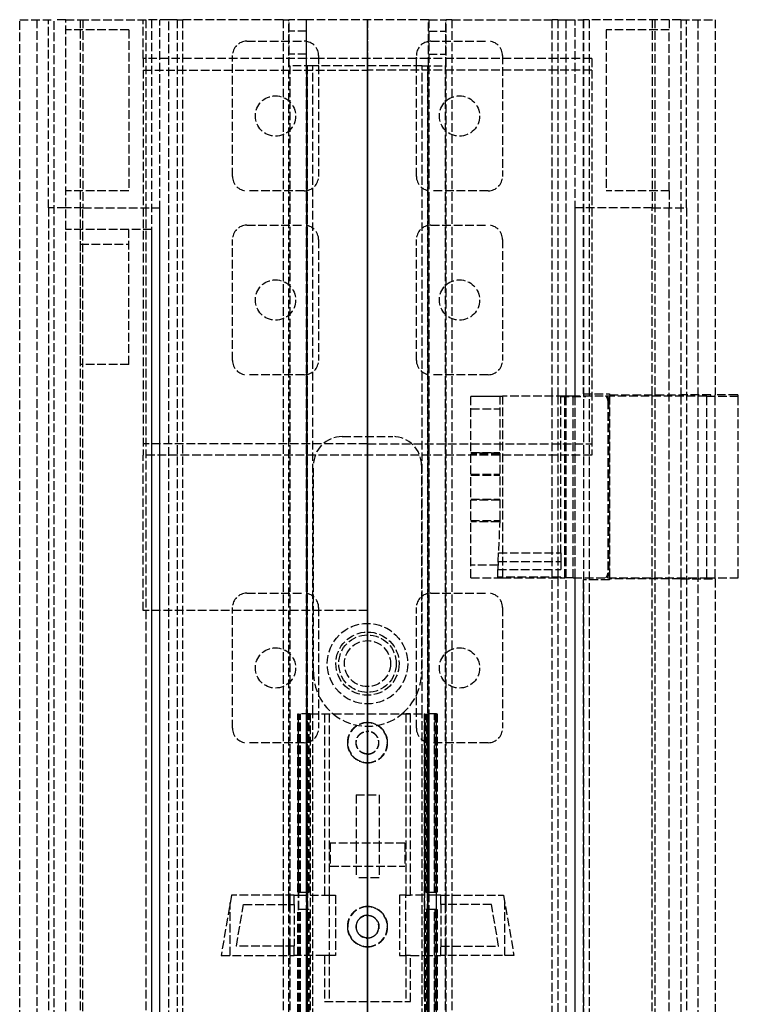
# Model space of a CAD drawing. Header units: millimetres. Extents: x -66 to 64, y 0 to 491.
# Tile 7 of 7: x -61 to 64, y 320 to 491. Entities that reach past the tile are written whole.
import ezdxf

# ---------------------------------------------------------------- set-up
doc = ezdxf.new("R2010")
doc.units = ezdxf.units.MM
doc.header["$LTSCALE"] = 10
doc.linetypes.add('ALLCAD_Strich', pattern=[0.2, 0.15, -0.05])
doc.layers.add('BESCH_KONT_sich_schn_grun_2d', color=10, linetype='Continuous')
doc.layers.add('BESCH_KONT_sich_schn_seit_2d', color=160, linetype='Continuous')

msp = doc.modelspace()

# ---------------------------------------------------------------- linework, layer by layer
at = {"layer": 'BESCH_KONT_sich_schn_grun_2d', "linetype": 'ALLCAD_Strich'}
for p, q in [((-60.5, 490.75), (-54.5, 490.75)), ((-60.5, 139), (-60.5, 490.75)), ((-57.5, 490.75), (-57.5, 139)), ((-55.5, 458), (-55.5, 490.75)), ((-54.5, 139), (-54.5, 490.75)), ((-52.5, 490.75), (-54.5, 490.75)), ((-52.5, 454.24), (-52.5, 490.75)), ((-52.5, 490.75), (-50, 490.75)), ((-50, 490.75), (-50, 489)), ((-50, 490.75), (-38.55, 490.75)), ((-49.5, 490.75), (-49.5, 458)), ((-39, 484), (-39, 490.75)), ((-38.55, 490.75), (-38.55, 458)), ((-34.57, 490.75), (-38.55, 490.75)), ((-37.56, 490.75), (-37.56, 3.75)), ((-36.12, 3.75), (-36.12, 490.75)), ((-34.57, 60.92), (-34.57, 490.75)), ((-33.13, 490.75), (-34.57, 490.75)), ((-33.13, 490.75), (-33.13, 59.97)), ((-33.13, 490.75), (-32.13, 490.75)), ((-32.13, 59.3), (-32.13, 490.75)), ((-14.68, 490.75), (-32.13, 490.75)), ((-14.68, 490.75), (-13.68, 490.75)), ((-14.68, 490.75), (-14.68, 338.5)), ((-13.66, 490.75), (-13.68, 490.75)), ((-13.68, 338.5), (-13.68, 490.75)), ((-10.66, 490.75), (-13.66, 490.75)), ((-10.68, 490.75), (-10.68, 3.75)), ((10.66, 490.75), (-10.66, 490.75)), ((0, 490.75), (0, 482)), ((10.66, 490.75), (13.66, 490.75)), ((10.68, 490.75), (10.68, 3.75)), ((13.66, 490.75), (13.68, 490.75)), ((14.68, 490.75), (13.68, 490.75)), ((13.68, 338.5), (13.68, 490.75)), ((14.68, 490.75), (32.13, 490.75)), ((14.68, 490.75), (14.68, 338.5)), ((33.13, 490.75), (32.13, 490.75)), ((32.13, 425.3), (32.13, 490.75)), ((33.13, 490.75), (34.57, 490.75)), ((33.13, 490.75), (33.13, 425.3)), ((34.57, 490.75), (37.5, 490.75)), ((34.57, 425.3), (34.57, 490.75)), ((36.12, 3.75), (36.12, 490.75)), ((54.5, 490.75), (37.5, 490.75)), ((37.5, 490.75), (37.5, 425.7)), ((37.56, 490.75), (37.56, 3.75)), ((38.55, 490.75), (38.55, 4.6)), ((49.5, 490.75), (49.5, 458)), ((50, 490.75), (50, 4.25)), ((52.5, 490.75), (52.5, 489)), ((54.5, 490.75), (60.5, 490.75)), ((54.5, 490.75), (54.5, 425.5)), ((55.5, 458), (55.5, 490.75)), ((57.5, 425.3), (57.5, 490.75)), ((60.5, 490.75), (60.5, 425.5)), ((-41.5, 489), (-52.5, 489)), ((-50, 489), (-50, 461)), ((-41.5, 489), (-41.5, 461)), ((-13.62, 484.75), (-13.62, 488.75)), ((-10.62, 488.75), (-13.62, 488.75)), ((-10.62, 484.75), (-10.62, 488.75)), ((10.62, 484.75), (10.62, 488.75)), ((10.62, 488.75), (13.62, 488.75)), ((13.62, 484.75), (13.62, 488.75)), ((41.5, 489), (41.5, 461)), ((52.5, 489), (41.5, 489)), ((52.5, 461), (52.5, 489)), ((-21, 487), (-11, 487)), ((11, 487), (21, 487)), ((-10.62, 484.75), (-13.62, 484.75)), ((10.62, 484.75), (13.62, 484.75)), ((-39, 484), (-39, 415)), ((-10.62, 484), (-39, 484)), ((-23.5, 463.5), (-23.5, 484.5)), ((-8.5, 484), (-10.62, 484)), ((-8.5, 484.5), (-8.5, 482.75)), ((8.5, 484), (-8.5, 484)), ((8.5, 482.75), (8.5, 484.5)), ((10.62, 484), (8.5, 484)), ((39, 484), (10.62, 484)), ((23.5, 484.5), (23.5, 463.5)), ((39, 484), (39, 415)), ((-39, 482), (0, 482)), ((-13.5, 482.75), (-13.59, 482.75)), ((-13.5, 482.75), (-13.5, 338.5)), ((-9.51, 482.75), (-13.5, 482.75)), ((-10.53, 4.18), (-10.53, 482.75)), ((-10.51, 482.75), (-10.51, 4.18)), ((-10.51, 4.19), (-10.51, 482.75)), ((-9.51, 370), (-9.51, 482.75)), ((9.51, 482.75), (-9.51, 482.75)), ((-8.5, 482.75), (-8.5, 463.5)), ((39, 482), (0, 482)), ((0, 482), (0, 417)), ((8.5, 463.5), (8.5, 482.75)), ((9.51, 370), (9.51, 482.75)), ((9.51, 482.75), (13.5, 482.75)), ((10.51, 482.75), (10.51, 4.18)), ((10.51, 4.19), (10.51, 482.75)), ((10.53, 4.18), (10.53, 482.75)), ((13.5, 482.75), (13.59, 482.75)), ((13.5, 482.75), (13.5, 338.5)), ((-41.5, 461), (-52.5, 461)), ((-50, 461), (-50, 458)), ((-11, 461), (-21, 461)), ((21, 461), (11, 461)), ((52.5, 461), (41.5, 461)), ((52.5, 461), (52.5, 458)), ((-52.5, 458), (-55.5, 458)), ((-55.5, 458), (-55.5, 286.33)), ((-49.5, 458), (-52.5, 458)), ((-50, 458), (-50, 4.25)), ((-49.5, 458), (-36.15, 458)), ((-49.5, 454.24), (-49.5, 458)), ((-38.55, 458), (-38.55, 4.6)), ((-36.15, 286.33), (-36.15, 458)), ((37.5, 458), (36.15, 458)), ((36.15, 425.3), (36.15, 458)), ((49.5, 458), (37.5, 458)), ((49.5, 458), (55.5, 458)), ((49.5, 425.5), (49.5, 458)), ((52.5, 286.33), (52.5, 458)), ((55.5, 458), (55.5, 286.33)), ((-37.5, 454.24), (-52.5, 454.24)), ((-52.5, 286.33), (-52.5, 454.24)), ((-50, 454.24), (-50, 430.79)), ((-49.5, 286.33), (-49.5, 454.24)), ((-41.5, 430.79), (-41.5, 454.24)), ((-37.5, 144), (-37.5, 454.24)), ((-21, 455), (-11, 455)), ((11, 455), (21, 455)), ((-23.5, 431.5), (-23.5, 452.5)), ((-8.5, 452.5), (-8.5, 431.5)), ((8.5, 431.5), (8.5, 452.5)), ((23.5, 452.5), (23.5, 431.5)), ((-50, 451.73), (-41.5, 451.73)), ((-41.5, 430.79), (-50, 430.79)), ((-11, 429), (-21, 429)), ((21, 429), (11, 429)), ((18, 425.3), (23.48, 425.3)), ((18, 425.25), (18, 425.3)), ((18, 393.7), (18, 425.25)), ((18, 425.25), (23, 425.25)), ((23, 425.2), (18, 425.2)), ((23, 425.3), (23, 403.9)), ((34.3, 425.3), (23.48, 425.3)), ((23.48, 425.3), (23.48, 393.7)), ((32.13, 393.7), (32.13, 425.3)), ((33.13, 425.3), (33.13, 393.7)), ((33.6, 398), (33.6, 425.3)), ((33.6, 425.2), (38, 425.2)), ((35.8, 425.3), (34.3, 425.3)), ((34.3, 393.7), (34.3, 425.3)), ((34.57, 393.7), (34.57, 425.3)), ((59.02, 425.3), (35.8, 425.3)), ((35.8, 393.7), (35.8, 425.3)), ((36.15, 393.7), (36.15, 425.3)), ((37.5, 425.7), (42.1, 425.7)), ((38, 425.3), (38, 425.2)), ((42.1, 425.7), (42.1, 425.5)), ((42.1, 425.5), (54.5, 425.5)), ((42.1, 425.3), (42.1, 393.7)), ((49.5, 425.3), (49.5, 425.5)), ((49.5, 393.7), (49.5, 425.3)), ((59.7, 425.5), (54.5, 425.5)), ((54.5, 425.3), (54.5, 425.5)), ((54.5, 425.3), (54.5, 393.7)), ((57.5, 393.7), (57.5, 425.3)), ((59.02, 425.3), (64.5, 425.3)), ((59.02, 393.7), (59.02, 425.3)), ((59.7, 425.3), (59.7, 425.5)), ((64.3, 425.5), (60.5, 425.5)), ((60.5, 425.3), (60.5, 425.5)), ((60.5, 393.7), (60.5, 425.3)), ((64.5, 393.7), (64.5, 425.3)), ((18, 423.05), (23, 423.05)), ((41.8, 424.5), (42, 424.5)), ((41.8, 424.5), (41.8, 394.5)), ((42, 424.5), (42, 394.5)), ((-4.4, 418.25), (4.4, 418.25)), ((0, 417), (-39, 417)), ((0, 417), (0, 388)), ((0, 417), (39, 417)), ((-39, 388), (-39, 415)), ((39, 415), (-39, 415)), ((18, 415.48), (23, 415.48)), ((23, 415.38), (18, 415.38)), ((23, 415.31), (18, 415.31)), ((23, 415.27), (18, 415.27)), ((-9.4, 377.25), (-9.4, 413.25)), ((9.4, 413.25), (9.4, 377.25)), ((18, 411.69), (23, 411.69)), ((18, 411.54), (23, 411.54)), ((18, 407.34), (23, 407.34)), ((23, 407.16), (18, 407.16)), ((18, 403.62), (22.99, 403.62)), ((22.98, 403.42), (18, 403.42)), ((23, 403.9), (22.79, 398)), ((22.74, 396.5), (22.79, 398)), ((22.79, 398), (33.6, 398)), ((33.6, 398), (33.6, 396.5)), ((22.72, 395.9), (18, 395.9)), ((22.74, 396.42), (22.69, 395.14)), ((22.74, 396.5), (33.6, 396.5)), ((33.6, 396.5), (33.6, 395.14)), ((22.65, 393.8), (22.69, 395.14)), ((22.69, 395.14), (33.6, 395.14)), ((42, 394.5), (41.8, 394.5)), ((18, 393.7), (23.48, 393.7)), ((22.65, 393.8), (22.64, 393.7)), ((33.6, 393.8), (22.65, 393.8)), ((23.48, 393.7), (34.3, 393.7)), ((32.13, 3.75), (32.13, 393.7)), ((33.13, 393.7), (33.13, 3.75)), ((33.6, 393.8), (33.6, 393.7)), ((35.8, 393.7), (34.3, 393.7)), ((34.57, 3.75), (34.57, 393.7)), ((35.8, 393.7), (59.02, 393.7)), ((36.15, 286.33), (36.15, 393.7)), ((37.5, 393.3), (37.5, 143.99)), ((42.1, 393.3), (37.5, 393.3)), ((54.5, 393.5), (42.1, 393.5)), ((42.1, 393.5), (42.1, 393.3)), ((49.5, 393.5), (49.5, 393.7)), ((49.5, 286.33), (49.5, 393.5)), ((54.5, 393.5), (54.5, 393.7)), ((54.5, 393.5), (60.5, 393.5)), ((54.5, 393.5), (54.5, 138.99)), ((56.14, 393.7), (56.14, 393.5)), ((57.5, 393.7), (57.5, 393.5)), ((57.5, 138.99), (57.5, 393.5)), ((59.02, 393.7), (64.5, 393.7)), ((60.5, 393.5), (60.5, 393.7)), ((60.5, 393.5), (60.5, 138.99)), ((-21, 391), (-11, 391)), ((11, 391), (21, 391)), ((0, 388), (-39, 388)), ((-23.5, 367.5), (-23.5, 388.5)), ((-8.5, 388.5), (-8.5, 367.5)), ((8.5, 367.5), (8.5, 388.5)), ((23.5, 388.5), (23.5, 367.5)), ((-12.1, 370), (-12, 370)), ((-12.1, 339), (-12.1, 370)), ((-10, 370), (-12, 370)), ((-12, 2), (-12, 370)), ((-11.93, 339), (-11.92, 370)), ((-11.76, 339), (-11.76, 370)), ((-11.74, 339), (-11.74, 370)), ((-11.65, 339), (-11.65, 370)), ((-10.64, 370), (-10.64, 339)), ((-10.5, 2), (-10.5, 370)), ((-10.48, 320), (-10.48, 370)), ((-10.32, 339), (-10.32, 370)), ((-10.28, 339), (-10.28, 370)), ((-10.15, 339), (-10.15, 370)), ((-10, 370), (-10, 320)), ((-10, 370), (9.85, 370)), ((-9.51, 9.25), (-9.51, 370)), ((-7.49, 370), (-7.49, 338.5)), ((-6.65, 370), (-6.65, 338.5)), ((6.65, 370), (6.65, 338.5)), ((7.49, 370), (6.65, 370)), ((7.49, 338.5), (7.49, 370)), ((9.51, 9.25), (9.51, 370)), ((9.85, 370), (9.85, 320)), ((9.85, 370), (9.85, 320)), ((9.85, 370), (10, 370)), ((10, 320), (10, 370)), ((12, 370), (10, 370)), ((10.15, 339), (10.15, 370)), ((10.28, 370), (10.28, 339)), ((10.32, 370), (10.32, 339)), ((10.48, 370), (10.48, 320)), ((10.5, 2), (10.5, 370)), ((10.64, 370), (10.64, 339)), ((11.65, 339), (11.65, 370)), ((11.74, 370), (11.74, 339)), ((11.76, 370), (11.76, 339)), ((11.92, 370), (11.93, 339)), ((12, 370), (12.1, 370)), ((12, 2), (12, 370)), ((12.1, 370), (12.1, 339)), ((-11, 365), (-21, 365)), ((21, 365), (11, 365)), ((-2, 355.91), (2, 355.91)), ((-2, 355.91), (-2, 347.5)), ((2, 355.91), (2, 347.5)), ((-6.5, 347.5), (-6.5, 343.5)), ((6.5, 347.5), (-6.5, 347.5)), ((-2, 347.5), (-2, 343.5)), ((2, 347.5), (2, 343.5)), ((6.5, 347.5), (6.5, 343.5)), ((-6.5, 343.5), (6.5, 343.5)), ((-2, 343.5), (-2, 341.5)), ((2, 343.5), (2, 341.5)), ((2, 341.5), (-2, 341.5)), ((-23.66, 338.5), (-25.47, 328)), ((-12.75, 338.5), (-23.66, 338.5)), ((-14.68, 338.5), (-14.68, 336.87)), ((-13.68, 336.87), (-13.68, 338.5)), ((-13.5, 338.5), (-13.5, 336.87)), ((-12.75, 336.87), (-12.75, 338.5)), ((-12.75, 338.5), (-12, 338.5)), ((-12, 339), (-12.1, 339)), ((-11.94, 339), (-12, 339)), ((-12, 338.5), (-7.49, 338.5)), ((-11.95, 336), (-11.95, 339)), ((-11.94, 339), (-11.94, 339)), ((-11.94, 339), (-10.39, 339)), ((-10.32, 339), (-10.39, 339)), ((-10.39, 336), (-10.39, 339)), ((-10.32, 339), (-10.15, 339)), ((-7.49, 338.5), (-6.65, 338.5)), ((-6.65, 338.5), (-5.55, 338.5)), ((-6.65, 338.5), (-6.65, 328)), ((-5.55, 338.5), (-5.55, 328)), ((6.65, 338.5), (5.55, 338.5)), ((5.55, 338.5), (5.55, 328)), ((6.65, 328), (6.65, 338.5)), ((6.65, 338.5), (7.49, 338.5)), ((9.85, 338.5), (7.49, 338.5)), ((9.85, 338.5), (9.85, 338.5)), ((12, 338.5), (9.85, 338.5)), ((10.15, 339), (10.32, 339)), ((10.39, 339), (10.32, 339)), ((10.39, 339), (10.39, 336)), ((10.39, 339), (11.94, 339)), ((12, 339), (11.94, 339)), ((11.94, 339), (11.94, 339)), ((11.95, 339), (11.95, 336)), ((12.1, 339), (12, 339)), ((12.75, 338.5), (12, 338.5)), ((12.75, 338.5), (23.66, 338.5)), ((12.75, 336.87), (12.75, 338.5)), ((13.5, 338.5), (13.5, 336.87)), ((13.68, 336.87), (13.68, 338.5)), ((14.68, 338.5), (14.68, 336.87)), ((23.66, 338.5), (25.47, 328)), ((-23.89, 328), (-23.89, 337.2)), ((-22.81, 329.63), (-21.56, 336.87)), ((-21.56, 336.87), (-12.75, 336.87)), ((-14.68, 336.87), (-14.68, 329.63)), ((-13.68, 329.63), (-13.68, 336.87)), ((-13.5, 336.87), (-13.5, 329.63)), ((-12.75, 336.87), (-12.75, 329.63)), ((-12.1, 336), (-12, 336)), ((-12.1, 2), (-12.1, 336)), ((-12, 336), (-11.94, 336)), ((-11.94, 336), (-11.94, 336)), ((-10.39, 336), (-11.94, 336)), ((-11.93, 320), (-11.93, 336)), ((-11.76, 320), (-11.76, 336)), ((-11.74, 320), (-11.74, 336)), ((-11.65, 2), (-11.65, 336)), ((-10.64, 336), (-10.64, 2)), ((-10.39, 336), (-10.32, 336)), ((-10.15, 336), (-10.32, 336)), ((-10.32, 320), (-10.32, 336)), ((-10.28, 320), (-10.28, 336)), ((-10.15, 2), (-10.15, 336)), ((10.32, 336), (10.15, 336)), ((10.15, 2), (10.15, 336)), ((10.28, 336), (10.28, 320)), ((10.32, 336), (10.39, 336)), ((10.32, 336), (10.32, 320)), ((11.94, 336), (10.39, 336)), ((10.64, 336), (10.64, 2)), ((11.65, 2), (11.65, 336)), ((11.74, 336), (11.74, 320)), ((11.76, 336), (11.76, 320)), ((11.93, 336), (11.93, 320)), ((11.94, 336), (11.94, 336)), ((11.94, 336), (12, 336)), ((12, 336), (12.1, 336)), ((12.1, 336), (12.1, 2)), ((12.75, 336.87), (12.75, 329.63)), ((21.56, 336.87), (12.75, 336.87)), ((13.5, 336.87), (13.5, 329.63)), ((13.68, 329.63), (13.68, 336.87)), ((14.68, 336.87), (14.68, 329.63)), ((22.81, 329.63), (21.56, 336.87)), ((23.88, 328), (23.88, 337.2)), ((-12.75, 329.63), (-22.81, 329.63)), ((-14.68, 329.63), (-14.68, 328)), ((-13.68, 328), (-13.68, 329.63)), ((-13.5, 329.63), (-13.5, 328)), ((-12.75, 328), (-12.75, 329.63)), ((12.75, 328), (12.75, 329.63)), ((12.75, 329.63), (22.81, 329.63)), ((13.5, 329.63), (13.5, 328)), ((13.68, 328), (13.68, 329.63)), ((14.68, 329.63), (14.68, 328)), ((-25.47, 328), (-12.75, 328)), ((-14.68, 328), (-14.68, 300)), ((-13.68, 300), (-13.68, 328)), ((-13.5, 328), (-13.5, 300)), ((-12.1, 328), (-12.75, 328)), ((-7.49, 328), (-12.1, 328)), ((-6.65, 328), (-7.49, 328)), ((-7.49, 328), (-7.49, 320)), ((-5.55, 328), (-6.65, 328)), ((-6.65, 328), (-6.65, 320)), ((5.55, 328), (6.65, 328)), ((6.65, 328), (6.65, 320)), ((7.49, 328), (6.65, 328)), ((7.49, 328), (9.85, 328)), ((7.49, 320), (7.49, 328)), ((9.85, 328), (9.85, 328)), ((9.85, 328), (12.1, 328)), ((12.1, 328), (12.75, 328)), ((25.47, 328), (12.75, 328)), ((13.5, 328), (13.5, 300)), ((13.68, 300), (13.68, 328)), ((14.68, 328), (14.68, 300)), ((-11.92, 2), (-11.93, 320)), ((-11.76, 2), (-11.76, 320)), ((-11.74, 2), (-11.74, 320)), ((-10.48, 2), (-10.48, 320)), ((-10.32, 2), (-10.32, 320)), ((-10.28, 2), (-10.28, 320)), ((-10, 320), (-10, 2)), ((-7.49, 320), (7.49, 320)), ((6.65, 320), (7.49, 320)), ((9.85, 320), (9.85, 320)), ((10, 2), (10, 320)), ((10.28, 320), (10.28, 2)), ((10.32, 320), (10.32, 2)), ((10.48, 320), (10.48, 2)), ((11.74, 320), (11.74, 2)), ((11.76, 320), (11.76, 2)), ((11.93, 320), (11.92, 2))]:
    msp.add_line(p, q, dxfattribs=at)
for centre, radius in [((-16.01, 474), 3.5), ((16, 474), 3.5), ((-16.01, 442), 3.5), ((16, 442), 3.5), ((0, 378.75), 7), ((0, 378.75), 5.5), ((0, 378.75), 5), ((0, 378.75), 4), ((-16.01, 378), 3.5), ((16, 378), 3.5)]:
    msp.add_circle(centre, radius, dxfattribs=at)
for centre, radius, start, end in [((-21, 484.5), 2.5, 90, 180), ((-11, 484.5), 2.5, 81.3321, 90), ((-11, 484.5), 2.5, 0, 81.3321), ((11, 484.5), 2.5, 98.6679, 180), ((11, 484.5), 2.5, 90, 98.6679), ((21, 484.5), 2.5, 0, 90), ((-21, 463.5), 2.5, 180, 270), ((-11, 463.5), 2.5, 270, 0), ((11, 463.5), 2.5, 180, 270), ((21, 463.5), 2.5, 270, 0), ((-21, 452.5), 2.5, 90, 180), ((-11, 452.5), 2.5, 0, 90), ((11, 452.5), 2.5, 90, 180), ((21, 452.5), 2.5, 0, 90), ((-21, 431.5), 2.5, 180, 270), ((-11, 431.5), 2.5, 270, 0), ((11, 431.5), 2.5, 180, 270), ((21, 431.5), 2.5, 270, 0), ((22.7, 425.2), 0.3, 360, 4.5752), ((40.8, 424.5), 1, 360, 53.1301), ((40.8, 424.5), 1.2, 0, 41.8103), ((64.3, 425.3), 0.2, 0, 90), ((-4.4, 413.25), 5, 90, 180), ((4.4, 413.25), 5, 0, 90), ((40.8, 394.5), 1, 306.8699, 0), ((40.8, 394.5), 1.2, 318.1897, 360), ((-21, 388.5), 2.5, 90, 180), ((-11, 388.5), 2.5, 0, 90), ((11, 388.5), 2.5, 90, 180), ((21, 388.5), 2.5, 0, 90), ((0, 377.25), 9.4, 180, 230.4698), ((0, 377.25), 9.4, 309.5302, 0), ((0, 377.25), 9.4, 230.4698, 309.5302), ((0, 365), 3.5, 90.0004, 180.0019), ((0, 365), 3.45, 90.0008, 269.9992), ((0, 365), 3.5, 359.9981, 89.9996), ((0, 365), 3.45, 270.0008, 89.9992), ((-21, 367.5), 2.5, 180, 270), ((-11, 367.5), 2.5, 270, 0), ((11, 367.5), 2.5, 180, 270), ((21, 367.5), 2.5, 270, 0), ((0, 365), 3.5, 179.9981, 269.9996), ((0, 365), 3.5, 270.0004, 0.0019), ((0, 333), 3.5, 90.0004, 180.0019), ((0, 333), 3.45, 90.0008, 269.9992), ((0, 333), 3.5, 359.9981, 89.9996), ((0, 333), 3.45, 270.0008, 89.9992), ((0, 333), 3.5, 179.9981, 269.9996), ((0, 333), 3.5, 270.0004, 0.0019)]:
    msp.add_arc(centre, radius, start, end, dxfattribs=at)
for centre, major_axis, ratio, start_param, end_param in [((-13.66, 488.75), (0, 2), 0.017452, -1.570796, 0), ((-10.66, 488.75), (0, 2), 0.017452, -1.570796, 0), ((10.59, 484.75), (0, -2), 0.017452, 0, 1.570796), ((13.59, 484.75), (0, -2), 0.017452, 0, 1.570796), ((6.65, 369.7), (0.385, 0), 0.766044, 1.570796, 1.571091), ((7.49, 369.7), (0.385, 0), 0.766044, 1.570796, 1.572465), ((6.65, 320.3), (0.385, 0), 0.766044, -1.571091, -1.570796), ((7.49, 320.3), (0.385, 0), 0.766044, -1.572465, -1.570796)]:
    msp.add_ellipse(centre, major_axis=major_axis, ratio=ratio, start_param=start_param, end_param=end_param, dxfattribs=at)
at = {"layer": 'BESCH_KONT_sich_schn_grun_2d', "linetype": 'ALLCAD_Strich', "extrusion": (0, 0, -1)}
for centre, major_axis, ratio, start_param, end_param in [((10.66, 488.75), (0, 2), 0.017452, -1.570796, 0), ((13.66, 488.75), (0, 2), 0.017452, -1.570796, 0), ((-13.59, 484.75), (0, -2), 0.017452, 0, 1.570796), ((-10.59, 484.75), (0, -2), 0.017452, 0, 1.570796), ((22.7, 415.31), (0, 0.3), 0.999848, 1.332336, 1.570796)]:
    msp.add_ellipse(centre, major_axis=major_axis, ratio=ratio, start_param=start_param, end_param=end_param, dxfattribs=at)
at = {"layer": 'BESCH_KONT_sich_schn_grun_2d', "linetype": 'ALLCAD_Strich'}
for points in [[(23, 425.23), (23, 425.22), (23, 425.22), (23, 425.22)], [(22.74, 396.42), (22.77, 396.45), (22.8, 396.47), (22.83, 396.5)], [(22.74, 396.42), (22.74, 396.45), (22.74, 396.47), (22.74, 396.5)]]:
    msp.add_open_spline(points, degree=3, dxfattribs=at)
for points, knots in [([(0, 363.01), (-0.13, 363.01), (-0.27, 363.03), (-0.53, 363.08), (-0.66, 363.12), (-1.04, 363.28), (-1.25, 363.43), (-1.59, 363.79), (-1.74, 364), (-1.94, 364.48), (-1.99, 364.74), (-1.99, 365.26), (-1.94, 365.52), (-1.74, 366), (-1.59, 366.21), (-1.25, 366.57), (-1.04, 366.72), (-0.66, 366.88), (-0.53, 366.92), (-0.27, 366.97), (-0.13, 366.99), (0, 366.99)], [-0.6967782, -0.6967782, -0.6967782, -0.6967782, -0.6568022, -0.6568022, -0.6167271, -0.6167271, -0.532621, -0.532621, -0.4406104, -0.4406104, -0.3483909, -0.3483909, -0.2561713, -0.2561713, -0.1641607, -0.1641607, -0.0800546, -0.0800546, -0.0399795, -0.0399795, -0.0000035, -0.0000035, -0.0000035, -0.0000035]), ([(0, 363.04), (-0.26, 363.04), (-0.51, 363.09), (-1, 363.29), (-1.21, 363.44), (-1.56, 363.79), (-1.71, 364), (-1.9, 364.45), (-1.96, 364.7), (-1.96, 365.23), (-1.92, 365.49), (-1.73, 365.96), (-1.59, 366.18), (-1.25, 366.53), (-1.05, 366.68), (-0.67, 366.85), (-0.54, 366.89), (-0.27, 366.95), (-0.14, 366.96), (0, 366.96)], [-6.131003, -6.131003, -6.131003, -6.131003, -5.365808, -5.365808, -4.549822, -4.549822, -3.681325, -3.681325, -2.874107, -2.874107, -2.11387, -2.11387, -1.353772, -1.353772, -0.668543, -0.668543, -0.333921, -0.333921, -0.000045, -0.000045, -0.000045, -0.000045]), ([(0, 366.99), (0, 366.99), (0, 366.98), (0, 366.98), (0, 366.98), (0, 366.97), (0, 366.97), (0, 366.97), (0, 366.96)], [-0.750114, -0.750114, -0.750114, -0.750114, -0.375057, -0.375057, 0, 0, 0, 0.750114, 0.750114, 0.750114, 0.750114]), ([(0, 363.01), (0.13, 363.01), (0.27, 363.03), (0.53, 363.08), (0.66, 363.12), (1.04, 363.28), (1.25, 363.43), (1.59, 363.79), (1.74, 364), (1.94, 364.48), (1.99, 364.74), (1.99, 365.26), (1.94, 365.52), (1.74, 366), (1.59, 366.21), (1.25, 366.57), (1.04, 366.72), (0.66, 366.88), (0.53, 366.92), (0.27, 366.97), (0.13, 366.99), (0, 366.99)], [-0.6967782, -0.6967782, -0.6967782, -0.6967782, -0.6568022, -0.6568022, -0.6167271, -0.6167271, -0.532621, -0.532621, -0.4406104, -0.4406104, -0.3483909, -0.3483909, -0.2561713, -0.2561713, -0.1641607, -0.1641607, -0.0800546, -0.0800546, -0.0399795, -0.0399795, -0.0000035, -0.0000035, -0.0000035, -0.0000035]), ([(0, 363.04), (0.26, 363.04), (0.51, 363.09), (1, 363.29), (1.21, 363.44), (1.56, 363.79), (1.71, 364), (1.9, 364.45), (1.96, 364.7), (1.96, 365.23), (1.92, 365.49), (1.73, 365.96), (1.59, 366.18), (1.25, 366.53), (1.05, 366.68), (0.67, 366.85), (0.54, 366.89), (0.27, 366.95), (0.14, 366.96), (0, 366.96)], [-6.131003, -6.131003, -6.131003, -6.131003, -5.365808, -5.365808, -4.549822, -4.549822, -3.681325, -3.681325, -2.874107, -2.874107, -2.11387, -2.11387, -1.353772, -1.353772, -0.668543, -0.668543, -0.333921, -0.333921, -0.000045, -0.000045, -0.000045, -0.000045]), ([(0, 363.04), (0, 363.03), (0, 363.03), (0, 363.03), (0, 363.02), (0, 363.02), (0, 363.02), (0, 363.01), (0, 363.01)], [-1.500228, -1.500228, -1.500228, -1.500228, -0.750114, -0.750114, -0.750114, -0.375057, -0.375057, 0, 0, 0, 0]), ([(0, 334.99), (-0.13, 334.99), (-0.27, 334.97), (-0.53, 334.92), (-0.66, 334.88), (-1.04, 334.72), (-1.25, 334.57), (-1.59, 334.21), (-1.74, 334), (-1.94, 333.52), (-1.99, 333.26), (-1.99, 332.74), (-1.94, 332.48), (-1.74, 332), (-1.59, 331.79), (-1.25, 331.43), (-1.04, 331.28), (-0.66, 331.12), (-0.53, 331.08), (-0.27, 331.03), (-0.13, 331.01), (0, 331.01)], [0.0000045, 0.0000045, 0.0000045, 0.0000045, 0.0399801, 0.0399801, 0.0800559, 0.0800559, 0.1641622, 0.1641622, 0.2561731, 0.2561731, 0.348393, 0.348393, 0.4406129, 0.4406129, 0.5326237, 0.5326237, 0.6167304, 0.6167304, 0.656806, 0.656806, 0.6967816, 0.6967816, 0.6967816, 0.6967816]), ([(0, 331.04), (-0.26, 331.04), (-0.51, 331.09), (-1, 331.29), (-1.21, 331.44), (-1.56, 331.79), (-1.71, 332), (-1.9, 332.45), (-1.96, 332.7), (-1.96, 333.23), (-1.92, 333.49), (-1.73, 333.96), (-1.59, 334.18), (-1.25, 334.53), (-1.05, 334.68), (-0.67, 334.85), (-0.54, 334.89), (-0.27, 334.95), (-0.14, 334.96), (0, 334.96)], [-6.131003, -6.131003, -6.131003, -6.131003, -5.365808, -5.365808, -4.549822, -4.549822, -3.681325, -3.681325, -2.874107, -2.874107, -2.11387, -2.11387, -1.353772, -1.353772, -0.668543, -0.668543, -0.333921, -0.333921, -0.000045, -0.000045, -0.000045, -0.000045]), ([(0, 334.99), (0, 334.99), (0, 334.98), (0, 334.98), (0, 334.98), (0, 334.97), (0, 334.97), (0, 334.97), (0, 334.96)], [-0.750114, -0.750114, -0.750114, -0.750114, -0.375057, -0.375057, 0, 0, 0, 0.750114, 0.750114, 0.750114, 0.750114]), ([(0, 334.99), (0.13, 334.99), (0.27, 334.97), (0.53, 334.92), (0.66, 334.88), (1.04, 334.72), (1.25, 334.57), (1.59, 334.21), (1.74, 334), (1.94, 333.52), (1.99, 333.26), (1.99, 332.74), (1.94, 332.48), (1.74, 332), (1.59, 331.79), (1.25, 331.43), (1.04, 331.28), (0.66, 331.12), (0.53, 331.08), (0.27, 331.03), (0.13, 331.01), (0, 331.01)], [0.0000045, 0.0000045, 0.0000045, 0.0000045, 0.0399801, 0.0399801, 0.0800559, 0.0800559, 0.1641622, 0.1641622, 0.2561731, 0.2561731, 0.348393, 0.348393, 0.4406129, 0.4406129, 0.5326237, 0.5326237, 0.6167304, 0.6167304, 0.656806, 0.656806, 0.6967816, 0.6967816, 0.6967816, 0.6967816]), ([(0, 331.04), (0.26, 331.04), (0.51, 331.09), (1, 331.29), (1.21, 331.44), (1.56, 331.79), (1.71, 332), (1.9, 332.45), (1.96, 332.7), (1.96, 333.23), (1.92, 333.49), (1.73, 333.96), (1.59, 334.18), (1.25, 334.53), (1.05, 334.68), (0.67, 334.85), (0.54, 334.89), (0.27, 334.95), (0.14, 334.96), (0, 334.96)], [-6.131003, -6.131003, -6.131003, -6.131003, -5.365808, -5.365808, -4.549822, -4.549822, -3.681325, -3.681325, -2.874107, -2.874107, -2.11387, -2.11387, -1.353772, -1.353772, -0.668543, -0.668543, -0.333921, -0.333921, -0.000045, -0.000045, -0.000045, -0.000045]), ([(0, 331.04), (0, 331.03), (0, 331.03), (0, 331.03), (0, 331.02), (0, 331.02), (0, 331.02), (0, 331.01), (0, 331.01)], [-1.500228, -1.500228, -1.500228, -1.500228, -0.750114, -0.750114, -0.750114, -0.375057, -0.375057, 0, 0, 0, 0])]:
    msp.add_open_spline(points, degree=3, knots=knots, dxfattribs=at)
at = {"layer": 'BESCH_KONT_sich_schn_seit_2d', "linetype": 'ALLCAD_Strich'}
for p, q in [((0, 490.75, 65), (0, 490.75, 71)), ((0, 139, 65), (0, 490.75, 65)), ((0, 139, 71), (0, 490.75, 71)), ((0, 490.75, 8), (0, 490.75, 65)), ((0, 490.75, 8), (0, 4.25, 8)), ((0, 490.75, 8), (0, 490.75, 2)), ((0, 490.75, 2), (0, 4.25, 2)), ((0, 482, 3), (0, 490.75, 3)), ((0, 490.75, 68), (0, 139, 68)), ((0, 4.25, 5), (0, 490.75, 5)), ((0, 30.8, 9), (0, 490.75, 9)), ((0, 4.25, 12), (0, 490.75, 12)), ((0, 490.75, 6), (0, 26.2, 6)), ((0, 490.75, 9.04), (0, 30.84, 9.04)), ((0, 458, 51), (0, 490.75, 51)), ((0, 490.75, 33), (0, 4.25, 33)), ((0, 490.75, 36), (0, 4.25, 36)), ((0, 490.75, 32.09), (0, 4.25, 32.09)), ((0, 4.25, 15.65), (0, 490.75, 15.65)), ((0, 3.75, 32.35), (0, 490.75, 32.35)), ((0, 490.75, 15.91), (0, 3.75, 15.91)), ((0, 3.75, 15), (0, 490.75, 15)), ((0, 490.75, 12), (0, 4.25, 12)), ((0, 490.75, 15.93), (0, 3.75, 15.93)), ((0, 3.75, 15.98), (0, 490.75, 15.98)), ((0, 484.75, 19.32), (0, 488.75, 19.32)), ((0, 484.75, 19.26), (0, 488.75, 19.26)), ((0, 488.75, 19.26), (0, 488.75, 19.32)), ((0, 487, 6), (0, 487, 9)), ((0, 484.75, 19.26), (0, 484.75, 19.32)), ((0, 484.5, 6), (0, 484.5, 9)), ((0, 482), (0, 484, 2)), ((0, 484, 5), (0, 482, 3)), ((0, 4.18, 26), (0, 482.75, 26)), ((0, 3.75, 24.76), (0, 482.75, 24.76)), ((0, 482.75, 26.07), (0, 4.19, 26.07)), ((0, 482.75, 26.07), (0, 482.75, 21.32)), ((0, 482.75, 21.26), (0, 482.75, 21.32)), ((0, 482.75, 30), (0, 482.75, 26.07)), ((0, 9.25, 30), (0, 482.75, 30)), ((0, 4.19, 26.02), (0, 482.75, 26.02)), ((0, 482.75, 27), (0, 9.25, 27)), ((0, 417), (0, 482)), ((0, 482, 3), (0, 417, 3)), ((0, 477.5), (0, 477.5, 2)), ((0, 477.5, 2), (0, 477.5, 3)), ((0, 470.5), (0, 470.5, 2)), ((0, 470.5, 2), (0, 470.5, 3)), ((0, 463.5, 6), (0, 463.5, 9)), ((0, 461, 6), (0, 461, 9)), ((0, 286.33, 60.05), (0, 458, 60.05)), ((0, 458, 57.05), (0, 286.33, 57.05)), ((0, 458, 51), (0, 458, 54.05)), ((0, 458, 60.05), (0, 458, 54.05)), ((0, 458, 54.05), (0, 286.33, 54.05)), ((0, 455, 6), (0, 455, 9)), ((0, 454.24, 67.55), (0, 451.73, 67.63)), ((0, 454.24, 68), (0, 454.24, 67.55)), ((0, 454.24, 71), (0, 454.24, 68)), ((0, 452.5, 6), (0, 452.5, 9)), ((0, 445.5), (0, 445.5, 2)), ((0, 445.5, 2), (0, 445.5, 3)), ((0, 438.5), (0, 438.5, 2)), ((0, 438.5, 2), (0, 438.5, 3)), ((0, 431.5, 6), (0, 431.5, 9)), ((0, 429, 6), (0, 429, 9)), ((0, 425.7, 68), (0, 425.7, 71)), ((0, 425.5, 68), (0, 425.5, 71)), ((0, 425.5, 65), (0, 425.5, 51)), ((0, 425.5, 65), (0, 425.5, 68)), ((0, 393.7, 51), (0, 425.5, 51)), ((0, 425.3, 71), (0, 425.3, 74.83)), ((0, 425.3, 74.83), (0, 393.7, 74.83)), ((0, 425.3, 51), (0, 425.3, 68)), ((0, 425.3, 68), (0, 425.3, 71)), ((0, 425.3, 70.8), (0, 424.5, 70.8)), ((0, 425.3, 73.5), (0, 403.9, 73.5)), ((0, 393.7, 74.5), (0, 425.3, 74.5)), ((0, 425.2, 65.72), (0, 425.25, 68)), ((0, 425.2, 66.81), (0, 425.22, 66.81)), ((0, 425.2, 65.72), (0, 425.2, 66.81)), ((0, 425.2, 65.72), (0, 423.05, 61.77)), ((0, 424.5, 70.8), (0, 424.5, 68)), ((0, 424.5, 70.8), (0, 424.5, 71)), ((0, 424.5, 70.8), (0, 394.5, 70.8)), ((0, 423.05, 61.77), (0, 415.48, 56.89)), ((0, 418.25, 56.5), (0, 413.25, 56.5)), ((0, 418.25, 56.5), (0, 418.25, 30)), ((0, 415, 2), (0, 417)), ((0, 417, 3), (0, 415, 5)), ((0, 388, 3), (0, 417, 3)), ((0, 415.38, 51), (0, 415.48, 56.89)), ((0, 415.31, 46.94), (0, 415.38, 46.94)), ((0, 415.38, 51), (0, 415.31, 46.94)), ((0, 415.38, 46.94), (0, 415.38, 51)), ((0, 415.31, 46.94), (0, 415.27, 44.58)), ((0, 415.27, 44.58), (0, 411.69, 45.09)), ((0, 377.25, 56.5), (0, 413.25, 56.5)), ((0, 413.25, 30), (0, 413.25, 56.5)), ((0, 411.54, 46.94), (0, 411.69, 45.09)), ((0, 407.34, 46.94), (0, 411.54, 46.94)), ((0, 407.34, 46.94), (0, 407.16, 45.01)), ((0, 407.16, 45.01), (0, 403.62, 45.45)), ((0, 403.9, 73.5), (0, 398, 73.5)), ((0, 403.9, 45.41), (0, 403.9, 73.5)), ((0, 403.42, 56.83), (0, 403.62, 45.45)), ((0, 403.42, 56.83), (0, 395.9, 61.69)), ((0, 396.5, 72), (0, 396.5, 69.16)), ((0, 396.42, 68.84), (0, 395.14, 68)), ((0, 395.9, 61.69), (0, 393.7, 65.72)), ((0, 394.5, 68), (0, 394.5, 70.8)), ((0, 394.5, 70.8), (0, 393.7, 70.8)), ((0, 394.5, 71), (0, 394.5, 70.8)), ((0, 393.7, 71), (0, 393.7, 74.83)), ((0, 393.7, 51), (0, 393.5, 51)), ((0, 393.5, 67.51), (0, 393.7, 67.51)), ((0, 393.7, 65), (0, 393.7, 65.72)), ((0, 393.7, 51), (0, 393.7, 65)), ((0, 393.7, 68), (0, 393.7, 71)), ((0, 393.7, 68), (0, 393.7, 65.72)), ((0, 393.5, 65), (0, 393.5, 51)), ((0, 393.5, 67.51), (0, 393.5, 65)), ((0, 393.5, 68), (0, 393.5, 67.51)), ((0, 393.5, 68), (0, 393.5, 71)), ((0, 393.3, 71), (0, 393.3, 68)), ((0, 391, 6), (0, 391, 9)), ((0, 388.5, 6), (0, 388.5, 9)), ((0, 388, 3), (0, 388, 2)), ((0, 371.75, 60.5), (0, 385.75, 60.5)), ((0, 385.75, 56.5), (0, 385.75, 60.5)), ((0, 373.25, 66), (0, 384.25, 66)), ((0, 384.25, 64), (0, 373.25, 64)), ((0, 383.75, 66.5), (0, 384.25, 66)), ((0, 384.25, 64), (0, 384.25, 66)), ((0, 383.75, 66.5), (0, 373.75, 66.5)), ((0, 382.75, 60.5), (0, 382.75, 64)), ((0, 381.5, 5), (0, 381.5, 2)), ((0, 377.25, 56.5), (0, 367.85, 56.5)), ((0, 377.25, 56.5), (0, 377.25, 30)), ((0, 374.75, 60.5), (0, 374.75, 64)), ((0, 374.5, 5), (0, 374.5, 2)), ((0, 373.75, 66.5), (0, 373.25, 66)), ((0, 373.25, 64), (0, 373.25, 66)), ((0, 371.75, 56.5), (0, 371.75, 60.5)), ((0, 370, 900), (0, 370, 897.45)), ((0, 339, 897.49), (0, 370, 897.45)), ((0, 370, 896.9), (0, 370, 897.45)), ((0, 339, 896.9), (0, 370, 896.9)), ((0, 370, 895.35), (0, 370, 896.9)), ((0, 339, 895.35), (0, 370, 895.35)), ((0, 370, 893.54), (0, 339, 893.54)), ((0, 370, 893.9), (0, 370, 895.35)), ((0, 339, 893.9), (0, 370, 893.9)), ((0, 370, 893.9), (0, 370, 893.54)), ((0, 338.5, 900), (0, 370, 900)), ((0, 339, 894.98), (0, 370, 894.98)), ((0, 339, 897.31), (0, 370, 897.31)), ((0, 370, 897.45), (0, 370, 897.45)), ((0, 320, 897.86), (0, 370, 897.86)), ((0, 320, 898.5), (0, 370, 898.5)), ((0, 370, 893.65), (0, 339, 893.65)), ((0, 370, 894.65), (0, 339, 894.65)), ((0, 370, 894.65), (0, 370, 893.65)), ((0, 370, 897.45), (0, 339, 897.49)), ((0, 368.5, 900), (0, 368.5, 900)), ((0, 368.5, 900), (0, 368.5, 898.5)), ((0, 368.45, 900), (0, 368.45, 900)), ((0, 368.45, 898.5), (0, 368.45, 900)), ((0, 367.85, 30), (0, 367.85, 56.5)), ((0, 367.5, 6), (0, 367.5, 9)), ((0, 365, 6), (0, 365, 9)), ((0, 365, 900), (0, 365, 898.5)), ((0, 361.55, 900), (0, 361.55, 900)), ((0, 361.55, 900), (0, 361.55, 898.5)), ((0, 361.5, 900), (0, 361.5, 900)), ((0, 361.5, 898.5), (0, 361.5, 900)), ((0, 355.91, 896.9), (0, 355.91, 896.9)), ((0, 355.91, 897.47), (0, 355.91, 897.47)), ((0, 355.91, 842), (0, 355.91, 893.54)), ((0, 341.5, 842), (0, 355.91, 842)), ((0, 355.91, 894.65), (0, 355.91, 896.9)), ((0, 355.91, 896.9), (0, 355.91, 897.47)), ((0, 355.91, 897.47), (0, 355.91, 898.5)), ((0, 355.91, 893.54), (0, 355.91, 893.65)), ((0, 347.5, 898.5), (0, 347.5, 900)), ((0, 343.5, 900), (0, 343.5, 898.5)), ((0, 341.5, 897.49), (0, 341.5, 897.49)), ((0, 341.5, 896.9), (0, 341.5, 896.9)), ((0, 341.5, 893.54), (0, 341.5, 842)), ((0, 341.5, 898.5), (0, 341.5, 897.49)), ((0, 341.5, 897.49), (0, 341.5, 896.9)), ((0, 341.5, 896.9), (0, 341.5, 894.65)), ((0, 341.5, 893.65), (0, 341.5, 893.54)), ((0, 338.5, 897.54), (0, 339, 897.54)), ((0, 339, 897.52), (0, 339, 896.9)), ((0, 339, 896.9), (0, 339, 895.35)), ((0, 339, 895.35), (0, 339, 893.9)), ((0, 339, 893.9), (0, 339, 893.54)), ((0, 339, 893.65), (0, 338.5, 893.65)), ((0, 339, 894.65), (0, 338.5, 894.65)), ((0, 339, 897.52), (0, 339, 897.54)), ((0, 338.5, 867.5), (0, 337.2, 867.5)), ((0, 338.5, 900.1), (0, 328, 900.1)), ((0, 338.5, 867.5), (0, 338.5, 900.1)), ((0, 338.5, 888.3), (0, 336.87, 888.3)), ((0, 338.5, 890.3), (0, 336.87, 890.3)), ((0, 328, 893.65), (0, 338.5, 893.65)), ((0, 336, 897.54), (0, 338.5, 897.54)), ((0, 338.5, 893.65), (0, 328, 893.65)), ((0, 338.5, 894.65), (0, 328, 894.65)), ((0, 328, 900), (0, 338.5, 900)), ((0, 328, 867.5), (0, 337.2, 867.5)), ((0, 337.2, 867.5), (0, 328, 876.94)), ((0, 336.87, 867.5), (0, 336.87, 900.1)), ((0, 336.87, 890.3), (0, 329.63, 890.3)), ((0, 336.87, 888.3), (0, 329.63, 888.3)), ((0, 336.5, 900), (0, 336.5, 898.5)), ((0, 336.45, 898.5), (0, 336.45, 900)), ((0, 328, 897.49), (0, 336, 897.49)), ((0, 336, 896.9), (0, 336, 897.52)), ((0, 328, 896.9), (0, 336, 896.9)), ((0, 336, 895.35), (0, 336, 896.9)), ((0, 328, 895.35), (0, 336, 895.35)), ((0, 336, 893.54), (0, 328, 893.54)), ((0, 320, 894.98), (0, 336, 894.98)), ((0, 336, 893.9), (0, 336, 895.35)), ((0, 328, 893.9), (0, 336, 893.9)), ((0, 336, 893.54), (0, 336, 893.9)), ((0, 320, 897.31), (0, 336, 897.31)), ((0, 336, 897.54), (0, 336, 897.52)), ((0, 336, 897.49), (0, 320, 897.49)), ((0, 333, 900), (0, 333, 898.5)), ((0, 329.63, 890.3), (0, 328, 890.3)), ((0, 329.63, 888.3), (0, 328, 888.3)), ((0, 329.63, 867.5), (0, 329.63, 900.1)), ((0, 329.55, 900), (0, 329.55, 898.5)), ((0, 329.5, 898.5), (0, 329.5, 900)), ((0, 328, 876.94), (0, 328, 867.5)), ((0, 328, 876.94), (0, 328, 900.1)), ((0, 320, 897.49), (0, 328, 897.49)), ((0, 320, 896.9), (0, 328, 896.9)), ((0, 320, 895.35), (0, 328, 895.35)), ((0, 328, 893.54), (0, 300, 893.54)), ((0, 300, 893.9), (0, 328, 893.9)), ((0, 2, 900), (0, 328, 900)), ((0, 328, 888.3), (0, 328, 888.3)), ((0, 328, 893.65), (0, 320, 893.65)), ((0, 328, 894.65), (0, 320, 894.65)), ((0, 300, 897.49), (0, 320, 897.49)), ((0, 300, 896.9), (0, 320, 896.9)), ((0, 300, 895.35), (0, 320, 895.35)), ((0, 320, 900), (0, 320, 898.5)), ((0, 2, 894.98), (0, 320, 894.98)), ((0, 2, 897.31), (0, 320, 897.31)), ((0, 2, 897.86), (0, 320, 897.86)), ((0, 2, 898.5), (0, 320, 898.5)), ((0, 320, 893.65), (0, 320, 894.65)), ((0, 320, 894.65), (0, 320, 894.65)), ((0, 320, 893.65), (0, 320, 894.65)), ((0, 320, 897.49), (0, 2, 897.45))]:
    msp.add_line(p, q, dxfattribs=at)
at = {"layer": 'BESCH_KONT_sich_schn_seit_2d', "linetype": 'ALLCAD_Strich', "extrusion": (1, 0, 0)}
for centre, radius, start, end in [((475, 51.9), 14, 356.3142, 183.6858), ((430.79, -532), 600, 88, 90), ((398, 72), 1.5, 90, 180)]:
    msp.add_arc(centre, radius, start, end, dxfattribs=at)
at = {"layer": 'BESCH_KONT_sich_schn_seit_2d', "linetype": 'ALLCAD_Strich', "extrusion": (-1, 0, 0)}
for centre, radius, start, end in [((-475, 51.9), 14, 183.6858, 356.3142), ((-425.2, 68.3), 0.3, 250.5288, 270), ((-393.8, 68.3), 0.3, 270, 289.4712)]:
    msp.add_arc(centre, radius, start, end, dxfattribs=at)
for centre in [(0, 488.75, 17.32), (0, 488.75, 17.26)]:
    msp.add_ellipse(centre, major_axis=(0, 2), ratio=0.999848, start_param=-1.570796, end_param=0, dxfattribs=at)
at = {"layer": 'BESCH_KONT_sich_schn_seit_2d', "linetype": 'ALLCAD_Strich', "extrusion": (1, 0, 0)}
for centre in [(0, 484.75, 21.32), (0, 484.75, 21.26)]:
    msp.add_ellipse(centre, major_axis=(0, -2), ratio=0.999848, start_param=0, end_param=1.570796, dxfattribs=at)
at = {"layer": 'BESCH_KONT_sich_schn_seit_2d', "linetype": 'ALLCAD_Strich'}
for points in [[(0, 425.2, 66.81), (0, 425.21, 66.83), (0, 425.22, 66.85), (0, 425.23, 66.86)], [(0, 396.5, 68.89), (0, 396.5, 68.98), (0, 396.5, 69.07), (0, 396.5, 69.16)], [(0, 396.42, 68.84), (0, 396.45, 68.86), (0, 396.47, 68.88), (0, 396.5, 68.89)], [(0, 396.42, 68.84), (0, 396.45, 68.95), (0, 396.47, 69.05), (0, 396.5, 69.16)]]:
    msp.add_open_spline(points, degree=3, dxfattribs=at)
for points, knots in [([(0, 366.99, 900), (0, 366.99, 899.88), (0, 366.98, 899.75), (0, 366.98, 899.5), (0, 366.98, 899.38), (0, 366.97, 899.25), (0, 366.97, 899), (0, 366.97, 898.75), (0, 366.96, 898.5)], [-0.750114, -0.750114, -0.750114, -0.750114, -0.375057, -0.375057, 0, 0, 0, 0.750114, 0.750114, 0.750114, 0.750114]), ([(0, 363.04, 898.5), (0, 363.03, 898.75), (0, 363.03, 899), (0, 363.03, 899.25), (0, 363.02, 899.38), (0, 363.02, 899.5), (0, 363.02, 899.75), (0, 363.01, 899.88), (0, 363.01, 900)], [-1.500228, -1.500228, -1.500228, -1.500228, -0.750114, -0.750114, -0.750114, -0.375057, -0.375057, 0, 0, 0, 0]), ([(0, 334.99, 900), (0, 334.99, 899.88), (0, 334.98, 899.75), (0, 334.98, 899.5), (0, 334.98, 899.38), (0, 334.97, 899.25), (0, 334.97, 899), (0, 334.97, 898.75), (0, 334.96, 898.5)], [-0.750114, -0.750114, -0.750114, -0.750114, -0.375057, -0.375057, 0, 0, 0, 0.750114, 0.750114, 0.750114, 0.750114]), ([(0, 331.04, 898.5), (0, 331.03, 898.75), (0, 331.03, 899), (0, 331.03, 899.25), (0, 331.02, 899.38), (0, 331.02, 899.5), (0, 331.02, 899.75), (0, 331.01, 899.88), (0, 331.01, 900)], [-1.500228, -1.500228, -1.500228, -1.500228, -0.750114, -0.750114, -0.750114, -0.375057, -0.375057, 0, 0, 0, 0])]:
    msp.add_open_spline(points, degree=3, knots=knots, dxfattribs=at)

doc.saveas('drawing.dxf')
